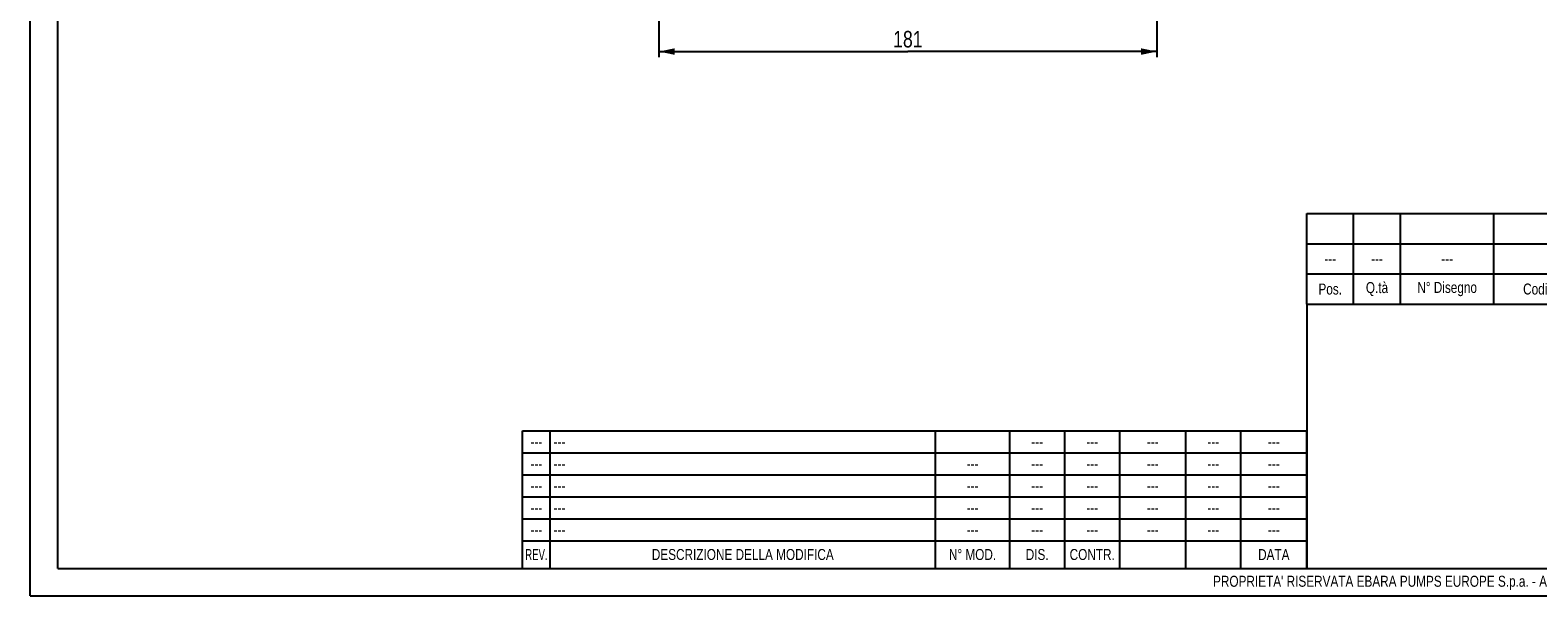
# Model space of a CAD drawing. Header units: millimetres. Extents: x 0 to 841, y 0 to 594.
# Tile 1 of 12: x 0 to 548, y 0 to 206. Entities that reach past the tile are written whole.
import ezdxf

# ---------------------------------------------------------------- set-up
doc = ezdxf.new("R2010")
doc.units = ezdxf.units.MM
doc.header["$LTSCALE"] = 46.2
doc.layers.get('0').update_dxf_attribs({"linetype": 'CONTINUOUS'})
doc.layers.add('QUOTE', color=7, linetype='CONTINUOUS')
doc.styles.get("Standard").update_dxf_attribs({"font": 'txt', "width": 0.8})
doc.styles.add('TEXTSTYLE_2', font='txt', dxfattribs={"width": 0.65})
doc.dimstyles.new('DIMSTYLE_3', dxfattribs={"dimtxt": 6, "dimasz": 5.8, "dimexe": 1, "dimexo": 2, "dimgap": 0.75, "dimtad": 1, "dimdec": 3, "dimtxsty": 'Standard', "dimblk": '_FILLED', "dimblk1": '_FILLED', "dimblk2": '_FILLED', "dimcen": 0.09, "dimadec": 3, "dimazin": 2, "dimtp": 0.5, "dimtm": 0.5, "dimtfac": 1, "dimtdec": 3, "dimtofl": 0, "dimtmove": 0, "dimatfit": 3, "dimldrblk": '_FILLED', "dimfxl": 0, "dimtolj": 1, "dimarcsym": 0})

# ---------------------------------------------------------------- blocks, each defined once
blk = doc.blocks.new('_FILLED')
at = {"color": 0, "linetype": 'ByBlock'}
blk.add_solid([(0, 0), (-1, 0.207), (-1, -0.207)], dxfattribs=at)
blk = doc.blocks.new('*D11')
at = {"layer": 'QUOTE', "color": 2, "linetype": 'Continuous'}
for p, q in [((409.5, 248.59), (409.5, 195.84)), ((228.5, 244.72), (228.5, 195.84)), ((228.5, 197.84), (319, 197.84)), ((409.5, 197.84), (319, 197.84))]:
    blk.add_line(p, q, dxfattribs=at)
at = {"layer": 'QUOTE', "color": 2, "linetype": 'Continuous', "xscale": 5.8, "yscale": 5.8, "zscale": 5.8, "rotation": 180}
blk.add_blockref('_FILLED', (228.5, 197.84), dxfattribs=at)
at = {"layer": 'QUOTE', "color": 2, "linetype": 'Continuous', "xscale": 5.8, "yscale": 5.8, "zscale": 5.8}
blk.add_blockref('_FILLED', (409.5, 197.84), dxfattribs=at)
at = {"layer": 'QUOTE', "color": 2, "linetype": 'Continuous', "insert": (319, 205.34), "char_height": 6, "width": 12.6, "attachment_point": 2, "line_spacing_factor": 0.9}
blk.add_mtext('181', dxfattribs=at)
blk = doc.blocks.new('*T24')
at = {"color": 0, "linetype": 'ByBlock', "lineweight": -2}
for p, q in [((0, 50), (285, 50)), ((0, 0), (0, 50)), ((10, 0), (10, 50)), ((150, 0), (150, 50)), ((177, 0), (177, 50)), ((197, 0), (197, 50)), ((217, 0), (217, 50)), ((241, 0), (241, 50)), ((261, 0), (261, 50)), ((285, 0), (285, 50)), ((0, 42), (285, 42)), ((0, 34), (285, 34)), ((0, 26), (285, 26)), ((0, 18), (285, 18)), ((0, 10), (285, 10)), ((0, 0), (285, 0))]:
    blk.add_line(p, q, dxfattribs=at)
at = {"color": 0, "linetype": 'Continuous', "char_height": 4, "line_spacing_factor": 0.9}
for s, insert, width, attachment_point in [('---', (5, 46), 9.88, 5), (' ---', (10.06, 46), 139.88, 4), ('---', (187, 46), 19.88, 5), ('---', (207, 46), 19.88, 5), ('---', (229, 46), 23.88, 5), ('---', (251, 46), 19.88, 5), ('---', (5, 38), 9.88, 5), (' ---', (10.06, 38), 139.88, 4), ('---', (163.5, 38), 26.88, 5), ('---', (187, 38), 19.88, 5), ('---', (207, 38), 19.88, 5), ('---', (229, 38), 23.88, 5), ('---', (251, 38), 19.88, 5), ('---', (273, 38), 23.88, 5), ('---', (5, 30), 9.88, 5), (' ---', (10.06, 30), 139.88, 4), ('---', (163.5, 30), 26.88, 5), ('---', (187, 30), 19.88, 5), ('---', (207, 30), 19.88, 5), ('---', (229, 30), 23.88, 5), ('---', (251, 30), 19.88, 5), ('---', (273, 30), 23.88, 5), ('---', (5, 22), 9.88, 5), (' ---', (10.06, 22), 139.88, 4), ('---', (163.5, 22), 26.88, 5), ('---', (187, 22), 19.88, 5), ('---', (207, 22), 19.88, 5), ('---', (229, 22), 23.88, 5), ('---', (251, 22), 19.88, 5), ('---', (273, 22), 23.88, 5), ('---', (5, 14), 9.88, 5), (' ---', (10.06, 14), 139.88, 4), ('---', (163.5, 14), 26.88, 5), ('---', (187, 14), 19.88, 5), ('---', (207, 14), 19.88, 5), ('---', (229, 14), 23.88, 5), ('---', (251, 14), 19.88, 5), ('---', (273, 14), 23.88, 5), ('DESCRIZIONE DELLA MODIFICA', (80, 5), 139.88, 5), ('N° MOD.', (163.5, 5), 26.88, 5), ('DIS.', (187, 5), 19.88, 5), ('CONTR.', (207, 5), 19.88, 5), ('DATA', (273, 5), 23.88, 5)]:
    blk.add_mtext(s, dxfattribs=dict(at, insert=insert, width=width, attachment_point=attachment_point))
at = {"color": 0, "linetype": 'Continuous', "insert": (273, 46), "char_height": 4, "width": 23.88, "attachment_point": 5}
blk.add_mtext('---', dxfattribs=at)
at = {"color": 0, "linetype": 'Continuous', "insert": (5, 5), "char_height": 4, "width": 9.88, "attachment_point": 5, "line_spacing_factor": 0.9, "style": 'TEXTSTYLE_2'}
blk.add_mtext('REV.', dxfattribs=at)
blk = doc.blocks.new('*T25')
at = {"color": 0, "linetype": 'ByBlock', "lineweight": -2}
for p, q in [((0, 33), (366, 33)), ((0, 0), (0, 33)), ((17, 0), (17, 33)), ((34, 0), (34, 33)), ((68, 0), (68, 33)), ((118, 0), (118, 33)), ((238, 0), (238, 33)), ((312, 0), (312, 33)), ((326, 0), (326, 33)), ((346, 0), (346, 33)), ((366, 0), (366, 33)), ((0, 22), (366, 22)), ((0, 11), (366, 11)), ((0, 0), (366, 0))]:
    blk.add_line(p, q, dxfattribs=at)
at = {"color": 0, "linetype": 'Continuous', "char_height": 4, "attachment_point": 5, "line_spacing_factor": 0.9}
for s, insert, width in [('---', (8.5, 16.5), 16.88), ('---', (25.5, 16.5), 16.88), ('---', (51, 16.5), 33.88), ('---', (93, 16.5), 49.88), ('---', (178, 16.5), 119.88), ('--- ', (275, 16.5), 73.88), ('kg', (319, 16.5), 13.88), ('Q.tà\\PGrezzo', (336, 5.5), 19.88), ('Q.tà\\PFinito', (356, 5.5), 19.88), ('Pos.', (8.5, 5.5), 16.88), ('Q.tà', (25.5, 5.5), 16.88), ('N° Disegno', (51, 5.5), 33.88), ('Codice Articolo', (93, 5.5), 49.88), ('Denominazione', (178, 5.5), 119.88), ('Materiale', (275, 5.5), 73.88), ('U.M.', (319, 5.5), 13.88)]:
    blk.add_mtext(s, dxfattribs=dict(at, insert=insert, width=width))
at = {"color": 0, "linetype": 'Continuous', "insert": (356, 16.5), "char_height": 4, "width": 19.88, "attachment_point": 5}
blk.add_mtext('0', dxfattribs=at)

msp = doc.modelspace()

# ---------------------------------------------------------------- linework, layer by layer
at = {"color": 7, "linetype": 'Continuous'}
for p, q in [((0, 0), (0, 594)), ((10, 10), (10, 584)), ((464, 106), (464, 10)), ((10, 10), (830, 10)), ((0, 0), (840, 0))]:
    msp.add_line(p, q, dxfattribs=at)

# ---------------------------------------------------------------- block references
for name, p in [('*T25', (464, 106)), ('*T24', (179, 10))]:
    msp.add_blockref(name, p)

# ---------------------------------------------------------------- texts
at = {"color": 2, "linetype": 'Continuous', "insert": (429.9178, 7.3044), "char_height": 4, "width": 601.1, "attachment_point": 1, "line_spacing_factor": 0.9}
msp.add_mtext("PROPRIETA' RISERVATA EBARA PUMPS EUROPE S.p.a. - A TERMINI DI LEGGE E' VIETATO RIPRODURRE O COMUNICARE A TERZI IL CONTENUTO DI QUESTO DISEGNO", dxfattribs=at)

# ---------------------------------------------------------------- dimensions: what is measured, and where the dimension line sits
at = {"layer": 'QUOTE', "color": 2, "linetype": 'Continuous'}
dim = msp.add_linear_dim(base=(409.5042, 197.8381), p1=(228.5042, 246.7207), p2=(409.5042, 250.5915), dimstyle='DIMSTYLE_3', dxfattribs=at)
dim.commit()
dim.dimension.update_dxf_attribs({"geometry": '*D11', "text_midpoint": (318.6042, 197.8381), "dimtype": 160})

doc.saveas('drawing.dxf')
